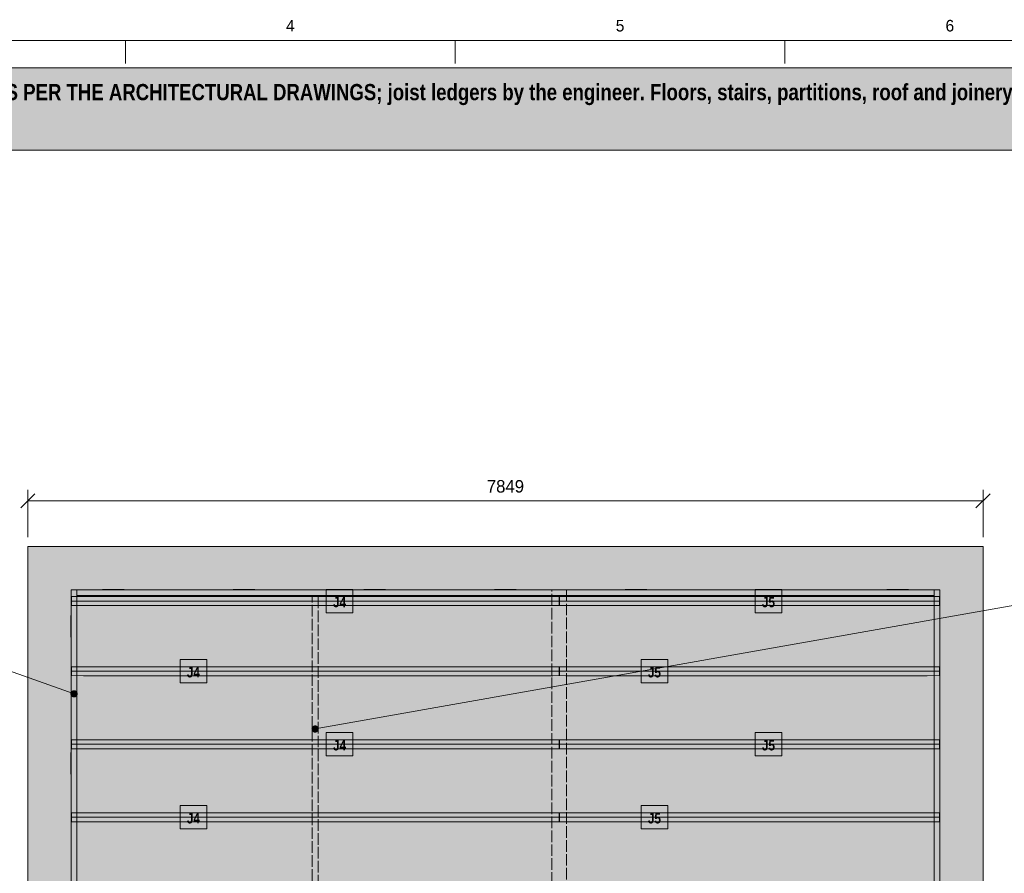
# Model space of a CAD drawing. Header units: millimetres. Extents: x 17 to 413, y 4 to 292.
# Tile 4 of 5: x 117 to 225, y 199 to 292. Entities that reach past the tile are written whole.
import ezdxf
from ezdxf.enums import TextEntityAlignment as Align

# ---------------------------------------------------------------- set-up
doc = ezdxf.new("R2010")
doc.units = ezdxf.units.MM
doc.linetypes.add('DASHED', pattern=[1.524, 1.27, -0.254])
for name, color, linetype in [('FILL-C_B27326', 7, 'Continuous'), ('FILL-EPS', 7, 'Continuous'), ('FILL-LIGHT', 7, 'Continuous'), ('FILL-RED', 7, 'Continuous'), ('FILL-TIMBER', 7, 'Continuous'), ('FILL-WHITE', 7, 'Continuous'), ('LINE-C_735940-DASH', 7, 'DASHED'), ('LINE-C_B27326', 7, 'Continuous'), ('LINE-GREY', 7, 'Continuous'), ('LINE-INK', 7, 'Continuous'), ('LINE-RED', 7, 'Continuous'), ('LINE-RED-DASH', 7, 'DASHED'), ('LINE-TLS_BLUE', 7, 'Continuous'), ('TEXT-INK', 7, 'Continuous'), ('TEXT-STEEL_GREY', 7, 'Continuous'), ('TEXT-TLS_BLUE', 7, 'Continuous')]:
    doc.layers.add(name, color=color, linetype=linetype)
doc.styles.add('OpenSansCondensed-Bold', font='OpenSansCondensed-Bold.ttf')

msp = doc.modelspace()

# ---------------------------------------------------------------- hatches: boundary and pattern name
at = {"layer": 'FILL-C_B27326', "true_color": 0xb27326}
h = msp.add_hatch(color=256, dxfattribs=at)
h.dxf.hatch_style = 1
h.paths.add_polyline_path([(123.14, 218.43), (123.13, 218.53), (123.09, 218.63), (123.02, 218.71), (122.94, 218.78), (122.84, 218.82), (122.74, 218.83), (122.64, 218.82), (122.54, 218.78), (122.46, 218.71), (122.39, 218.63), (122.35, 218.53), (122.34, 218.43), (122.35, 218.33), (122.39, 218.23), (122.46, 218.15), (122.54, 218.08), (122.64, 218.04), (122.74, 218.03), (122.84, 218.04), (122.94, 218.08), (123.02, 218.15), (123.09, 218.23), (123.13, 218.33)])
at = {"layer": 'FILL-EPS', "true_color": 0xd9e8f7}
h = msp.add_hatch(color=256, dxfattribs=at)
h.dxf.hatch_style = 1
h.paths.add_polyline_path([(123.77, 228.1), (122.45, 228.12), (122.45, 229.08), (123.77, 229.09), (175.18, 229.09), (175.87, 229.08), (175.87, 228.12), (175.18, 228.1)])
h = msp.add_hatch(color=256, dxfattribs=at)
h.dxf.hatch_style = 1
h.paths.add_polyline_path([(176.62, 228.1), (175.91, 228.12), (175.91, 229.08), (176.62, 229.09), (216.22, 229.09), (217.55, 229.08), (217.55, 228.12), (216.22, 228.1)])
h = msp.add_hatch(color=256, dxfattribs=at)
h.dxf.hatch_style = 1
h.paths.add_polyline_path([(123.77, 220.41), (122.45, 220.42), (122.45, 221.38), (123.77, 221.4), (175.18, 221.4), (175.87, 221.38), (175.87, 220.42), (175.18, 220.41)])
h = msp.add_hatch(color=256, dxfattribs=at)
h.dxf.hatch_style = 1
h.paths.add_polyline_path([(176.62, 220.41), (175.91, 220.42), (175.91, 221.38), (176.62, 221.4), (216.22, 221.4), (217.55, 221.38), (217.55, 220.42), (216.22, 220.41)])
h = msp.add_hatch(color=256, dxfattribs=at)
h.dxf.hatch_style = 1
h.paths.add_polyline_path([(123.77, 212.41), (122.45, 212.42), (122.45, 213.38), (123.77, 213.4), (175.18, 213.4), (175.87, 213.38), (175.87, 212.42), (175.18, 212.41)])
h = msp.add_hatch(color=256, dxfattribs=at)
h.dxf.hatch_style = 1
h.paths.add_polyline_path([(176.62, 212.41), (175.91, 212.42), (175.91, 213.38), (176.62, 213.4), (216.22, 213.4), (217.55, 213.38), (217.55, 212.42), (216.22, 212.41)])
h = msp.add_hatch(color=256, dxfattribs=at)
h.dxf.hatch_style = 1
h.paths.add_polyline_path([(123.77, 204.41), (122.45, 204.42), (122.45, 205.38), (123.77, 205.4), (175.18, 205.4), (175.87, 205.38), (175.87, 204.42), (175.18, 204.41)])
h = msp.add_hatch(color=256, dxfattribs=at)
h.dxf.hatch_style = 1
h.paths.add_polyline_path([(176.62, 204.41), (175.91, 204.42), (175.91, 205.38), (176.62, 205.4), (216.22, 205.4), (217.55, 205.38), (217.55, 204.42), (216.22, 204.41)])
at = {"layer": 'FILL-LIGHT', "true_color": 0xdedee0}
h = msp.add_hatch(color=256, dxfattribs=at)
h.dxf.hatch_style = 1
h.paths.add_polyline_path([(117.67, 234.58), (117.67, 234.58), (222.33, 234.58), (222.33, 234.58), (222.33, 234.58), (222.33, 126.92), (222.33, 126.92), (222.33, 126.92), (117.67, 126.92), (117.67, 126.92), (117.67, 126.92), (117.67, 234.58)])
h.paths.add_polyline_path([(122.41, 131.67), (122.41, 131.67), (122.41, 131.67), (122.41, 131.67), (122.41, 131.67), (122.42, 131.67), (122.42, 131.67), (122.42, 131.67), (122.42, 131.67), (122.42, 131.67), (122.42, 131.67), (122.42, 131.67), (122.42, 131.66), (122.42, 131.66), (122.42, 131.66), (122.42, 131.66), (122.42, 131.66), (217.58, 131.66), (217.58, 131.66), (217.58, 131.66), (217.58, 131.66), (217.58, 131.66), (217.58, 131.67), (217.58, 131.67), (217.58, 131.67), (217.58, 131.67), (217.58, 131.67), (217.58, 131.67), (217.58, 131.67), (217.59, 131.67), (217.59, 131.67), (217.59, 131.67), (217.59, 131.67), (217.59, 131.67), (217.59, 229.83), (217.59, 229.83), (217.59, 229.83), (217.59, 229.83), (217.59, 229.83), (217.58, 229.83), (217.58, 229.83), (217.58, 229.83), (217.58, 229.83), (217.58, 229.83), (217.58, 229.83), (217.58, 229.83), (217.58, 229.84), (217.58, 229.84), (217.58, 229.84), (217.58, 229.84), (217.58, 229.84), (122.42, 229.84), (122.42, 229.84), (122.42, 229.84), (122.42, 229.84), (122.42, 229.84), (122.42, 229.83), (122.42, 229.83), (122.42, 229.83), (122.42, 229.83), (122.42, 229.83), (122.42, 229.83), (122.42, 229.83), (122.41, 229.83), (122.41, 229.83), (122.41, 229.83), (122.41, 229.83), (122.41, 229.83)], flags=0)
at = {"layer": 'FILL-RED', "true_color": 0xd11a1f}
h = msp.add_hatch(color=256, dxfattribs=at)
h.dxf.hatch_style = 1
h.paths.add_polyline_path([(149.55, 214.58), (149.54, 214.68), (149.5, 214.78), (149.44, 214.86), (149.35, 214.92), (149.26, 214.96), (149.15, 214.98), (149.05, 214.96), (148.95, 214.92), (148.87, 214.86), (148.81, 214.78), (148.77, 214.68), (148.75, 214.58), (148.77, 214.47), (148.81, 214.38), (148.87, 214.29), (148.95, 214.23), (149.05, 214.19), (149.15, 214.18), (149.26, 214.19), (149.35, 214.23), (149.44, 214.29), (149.5, 214.38), (149.54, 214.47)])
at = {"layer": 'FILL-TIMBER', "true_color": 0xedcc99}
h = msp.add_hatch(color=256, dxfattribs=at)
h.dxf.hatch_style = 1
h.paths.add_polyline_path([(122.41, 131.66), (122.41, 229.84), (123.04, 229.84), (123.04, 131.66)])
h = msp.add_hatch(color=256, dxfattribs=at)
h.dxf.hatch_style = 1
h.paths.add_polyline_path([(123.04, 229.21), (123.04, 229.84), (216.96, 229.84), (216.96, 229.21)])
h = msp.add_hatch(color=256, dxfattribs=at)
h.dxf.hatch_style = 1
h.paths.add_polyline_path([(125.85, 229.84), (125.85, 229.86), (128.23, 229.86), (128.23, 229.84)])
h = msp.add_hatch(color=256, dxfattribs=at)
h.dxf.hatch_style = 1
h.paths.add_polyline_path([(140.17, 229.84), (140.17, 229.86), (142.55, 229.86), (142.55, 229.84)])
h = msp.add_hatch(color=256, dxfattribs=at)
h.dxf.hatch_style = 1
h.paths.add_polyline_path([(154.49, 229.84), (154.49, 229.86), (156.87, 229.86), (156.87, 229.84)])
h = msp.add_hatch(color=256, dxfattribs=at)
h.dxf.hatch_style = 1
h.paths.add_polyline_path([(168.81, 229.84), (168.81, 229.86), (171.19, 229.86), (171.19, 229.84)])
at = {"layer": 'FILL-TIMBER', "true_color": 0xe6dbcc}
h = msp.add_hatch(color=256, dxfattribs=at)
h.dxf.hatch_style = 1
h.paths.add_polyline_path([(178.18, 182.38), (175.1, 182.38), (175.1, 229.83), (176.69, 229.83), (176.69, 183.97), (178.83, 183.97), (190.53, 172.49), (190.53, 131.67), (188.94, 131.67), (188.94, 171.82)])
at = {"layer": 'FILL-TIMBER', "true_color": 0xedcc99}
h = msp.add_hatch(color=256, dxfattribs=at)
h.dxf.hatch_style = 1
h.paths.add_polyline_path([(183.13, 229.84), (183.13, 229.86), (185.51, 229.86), (185.51, 229.84)])
h = msp.add_hatch(color=256, dxfattribs=at)
h.dxf.hatch_style = 1
h.paths.add_polyline_path([(197.45, 229.84), (197.45, 229.86), (199.83, 229.86), (199.83, 229.84)])
h = msp.add_hatch(color=256, dxfattribs=at)
h.dxf.hatch_style = 1
h.paths.add_polyline_path([(211.77, 229.84), (211.77, 229.86), (214.15, 229.86), (214.15, 229.84)])
h = msp.add_hatch(color=256, dxfattribs=at)
h.dxf.hatch_style = 1
h.paths.add_polyline_path([(216.96, 183.88), (216.96, 229.84), (217.59, 229.84), (217.59, 183.88)])
h = msp.add_hatch(color=256, dxfattribs=at)
h.dxf.hatch_style = 1
h.paths.add_polyline_path([(122.39, 224.65), (122.39, 227.02), (122.41, 227.02), (122.41, 224.65)])
h = msp.add_hatch(color=256, dxfattribs=at)
h.dxf.hatch_style = 1
h.paths.add_polyline_path([(217.59, 224.65), (217.59, 227.02), (217.61, 227.02), (217.61, 224.65)])
h = msp.add_hatch(color=256, dxfattribs=at)
h.dxf.hatch_style = 1
h.paths.add_polyline_path([(217.59, 212), (217.59, 214.37), (217.61, 214.37), (217.61, 212)])
h = msp.add_hatch(color=256, dxfattribs=at)
h.dxf.hatch_style = 1
h.paths.add_polyline_path([(122.39, 209.62), (122.39, 211.99), (122.41, 211.99), (122.41, 209.62)])
h = msp.add_hatch(color=256, dxfattribs=at)
h.dxf.hatch_style = 1
h.paths.add_polyline_path([(217.59, 199.35), (217.59, 201.72), (217.61, 201.72), (217.61, 199.35)])
at = {"layer": 'FILL-WHITE', "true_color": 0xfff5f0}
h = msp.add_hatch(color=256, dxfattribs=at)
h.dxf.hatch_style = 1
h.paths.add_polyline_path([(23, 278), (307, 278), (307, 287), (23, 287)])
at = {"layer": 'FILL-WHITE', "true_color": 0xffffff}
h = msp.add_hatch(color=256, dxfattribs=at)
h.dxf.hatch_style = 1
h.paths.add_polyline_path([(150.37, 227.32), (153.3, 227.32), (153.3, 229.87), (150.37, 229.87)])
h = msp.add_hatch(color=256, dxfattribs=at)
h.dxf.hatch_style = 1
h.paths.add_polyline_path([(197.35, 227.32), (200.27, 227.32), (200.27, 229.87), (197.35, 229.87)])
h = msp.add_hatch(color=256, dxfattribs=at)
h.dxf.hatch_style = 1
h.paths.add_polyline_path([(134.35, 219.63), (137.27, 219.63), (137.27, 222.18), (134.35, 222.18)])
h = msp.add_hatch(color=256, dxfattribs=at)
h.dxf.hatch_style = 1
h.paths.add_polyline_path([(184.86, 219.63), (187.78, 219.63), (187.78, 222.18), (184.86, 222.18)])
h = msp.add_hatch(color=256, dxfattribs=at)
h.dxf.hatch_style = 1
h.paths.add_polyline_path([(150.37, 211.63), (153.3, 211.63), (153.3, 214.18), (150.37, 214.18)])
h = msp.add_hatch(color=256, dxfattribs=at)
h.dxf.hatch_style = 1
h.paths.add_polyline_path([(197.35, 211.63), (200.27, 211.63), (200.27, 214.18), (197.35, 214.18)])
h = msp.add_hatch(color=256, dxfattribs=at)
h.dxf.hatch_style = 1
h.paths.add_polyline_path([(134.35, 203.63), (137.27, 203.63), (137.27, 206.18), (134.35, 206.18)])
h = msp.add_hatch(color=256, dxfattribs=at)
h.dxf.hatch_style = 1
h.paths.add_polyline_path([(184.86, 203.63), (187.78, 203.63), (187.78, 206.18), (184.86, 206.18)])

# ---------------------------------------------------------------- linework, layer by layer
at = {"layer": 'LINE-C_735940-DASH', "lineweight": 5}
msp.add_lwpolyline([(178.18, 182.38), (175.1, 182.38), (175.1, 229.83), (176.69, 229.83), (176.69, 183.97), (178.83, 183.97), (190.53, 172.49), (190.53, 131.67), (188.94, 131.67), (188.94, 171.82)], close=True, dxfattribs=at)
at = {"layer": 'LINE-C_B27326', "lineweight": 5}
msp.add_line((122.74, 218.43), (99.67, 226.58), dxfattribs=at)
for points in [[(122.41, 131.66), (122.41, 229.84), (123.04, 229.84), (123.04, 131.66)], [(123.04, 229.21), (123.04, 229.84), (216.96, 229.84), (216.96, 229.21)], [(125.85, 229.84), (125.85, 229.86), (128.23, 229.86), (128.23, 229.84)], [(140.17, 229.84), (140.17, 229.86), (142.55, 229.86), (142.55, 229.84)], [(154.49, 229.84), (154.49, 229.86), (156.87, 229.86), (156.87, 229.84)], [(168.81, 229.84), (168.81, 229.86), (171.19, 229.86), (171.19, 229.84)], [(183.13, 229.84), (183.13, 229.86), (185.51, 229.86), (185.51, 229.84)], [(197.45, 229.84), (197.45, 229.86), (199.83, 229.86), (199.83, 229.84)], [(211.77, 229.84), (211.77, 229.86), (214.15, 229.86), (214.15, 229.84)], [(216.96, 183.88), (216.96, 229.84), (217.59, 229.84), (217.59, 183.88)], [(122.39, 224.65), (122.39, 227.02), (122.41, 227.02), (122.41, 224.65)], [(217.59, 224.65), (217.59, 227.02), (217.61, 227.02), (217.61, 224.65)], [(217.59, 212), (217.59, 214.37), (217.61, 214.37), (217.61, 212)], [(122.39, 209.62), (122.39, 211.99), (122.41, 211.99), (122.41, 209.62)], [(217.59, 199.35), (217.59, 201.72), (217.61, 201.72), (217.61, 199.35)]]:
    msp.add_lwpolyline(points, close=True, dxfattribs=at)
at = {"layer": 'LINE-GREY', "lineweight": 5}
msp.add_lwpolyline([(117.67, 234.58), (117.67, 234.58), (222.33, 234.58), (222.33, 234.58), (222.33, 234.58), (222.33, 126.92), (222.33, 126.92), (222.33, 126.92), (117.67, 126.92), (117.67, 126.92), (117.67, 126.92), (117.67, 234.58)], close=True, dxfattribs=at)
msp.add_lwpolyline([(217.59, 131.67), (217.59, 229.83), (217.59, 229.83), (217.59, 229.83), (217.59, 229.83), (217.59, 229.83), (217.58, 229.83), (217.58, 229.83), (217.58, 229.83), (217.58, 229.83), (217.58, 229.83), (217.58, 229.83), (217.58, 229.83), (217.58, 229.84), (217.58, 229.84), (217.58, 229.84), (217.58, 229.84), (217.58, 229.84), (122.42, 229.84), (122.42, 229.84), (122.42, 229.84), (122.42, 229.84), (122.42, 229.84), (122.42, 229.83), (122.42, 229.83), (122.42, 229.83), (122.42, 229.83), (122.42, 229.83), (122.42, 229.83), (122.42, 229.83), (122.41, 229.83), (122.41, 229.83), (122.41, 229.83), (122.41, 229.83), (122.41, 229.83), (122.41, 131.67)], dxfattribs=at)
at = {"layer": 'LINE-INK', "lineweight": 5}
for p, q in [((128.38, 290), (128.38, 287.5)), ((164.5, 290), (164.5, 287.5)), ((200.62, 290), (200.62, 287.5)), ((117.67, 235.58), (117.67, 240.78)), ((222.33, 235.58), (222.33, 240.78)), ((116.9, 238.8), (118.45, 240.35)), ((117.67, 239.58), (222.33, 239.58)), ((221.55, 238.8), (223.1, 240.35))]:
    msp.add_line(p, q, dxfattribs=at)
msp.add_lwpolyline([(20, 7), (413, 7), (413, 290), (20, 290)], close=True, dxfattribs=at)
at = {"layer": 'LINE-RED', "lineweight": 5}
msp.add_line((149.15, 214.58), (228.33, 228.58), dxfattribs=at)
msp.add_lwpolyline([(23, 278), (307, 278), (307, 287), (23, 287)], close=True, dxfattribs=at)
at = {"layer": 'LINE-RED-DASH', "lineweight": 5}
msp.add_lwpolyline([(148.84, 132.42), (148.84, 229.08), (149.47, 229.08), (149.47, 132.42)], close=True, dxfattribs=at)
at = {"layer": 'LINE-TLS_BLUE', "lineweight": 5}
for p, q in [((122.45, 228.6), (175.87, 228.6)), ((175.91, 228.6), (217.55, 228.6)), ((122.45, 220.9), (175.87, 220.9)), ((175.91, 220.9), (217.55, 220.9)), ((122.45, 212.9), (175.87, 212.9)), ((175.91, 212.9), (217.55, 212.9)), ((122.45, 204.9), (175.87, 204.9)), ((175.91, 204.9), (217.55, 204.9))]:
    msp.add_line(p, q, dxfattribs=at)
for points in [[(150.37, 227.32), (153.3, 227.32), (153.3, 229.87), (150.37, 229.87)], [(197.35, 227.32), (200.27, 227.32), (200.27, 229.87), (197.35, 229.87)], [(123.77, 228.1), (122.45, 228.12), (122.45, 229.08), (123.77, 229.09), (175.18, 229.09), (175.87, 229.08), (175.87, 228.12), (175.18, 228.1)], [(176.62, 228.1), (175.91, 228.12), (175.91, 229.08), (176.62, 229.09), (216.22, 229.09), (217.55, 229.08), (217.55, 228.12), (216.22, 228.1)], [(123.77, 220.41), (122.45, 220.42), (122.45, 221.38), (123.77, 221.4), (175.18, 221.4), (175.87, 221.38), (175.87, 220.42), (175.18, 220.41)], [(134.35, 219.63), (137.27, 219.63), (137.27, 222.18), (134.35, 222.18)], [(176.62, 220.41), (175.91, 220.42), (175.91, 221.38), (176.62, 221.4), (216.22, 221.4), (217.55, 221.38), (217.55, 220.42), (216.22, 220.41)], [(184.86, 219.63), (187.78, 219.63), (187.78, 222.18), (184.86, 222.18)], [(150.37, 211.63), (153.3, 211.63), (153.3, 214.18), (150.37, 214.18)], [(197.35, 211.63), (200.27, 211.63), (200.27, 214.18), (197.35, 214.18)], [(123.77, 212.41), (122.45, 212.42), (122.45, 213.38), (123.77, 213.4), (175.18, 213.4), (175.87, 213.38), (175.87, 212.42), (175.18, 212.41)], [(176.62, 212.41), (175.91, 212.42), (175.91, 213.38), (176.62, 213.4), (216.22, 213.4), (217.55, 213.38), (217.55, 212.42), (216.22, 212.41)], [(134.35, 203.63), (137.27, 203.63), (137.27, 206.18), (134.35, 206.18)], [(184.86, 203.63), (187.78, 203.63), (187.78, 206.18), (184.86, 206.18)], [(123.77, 204.41), (122.45, 204.42), (122.45, 205.38), (123.77, 205.4), (175.18, 205.4), (175.87, 205.38), (175.87, 204.42), (175.18, 204.41)], [(176.62, 204.41), (175.91, 204.42), (175.91, 205.38), (176.62, 205.4), (216.22, 205.4), (217.55, 205.38), (217.55, 204.42), (216.22, 204.41)]]:
    msp.add_lwpolyline(points, close=True, dxfattribs=at)

# ---------------------------------------------------------------- texts
at = {"layer": 'TEXT-INK', "style": 'OpenSansCondensed-Bold'}
msp.add_text('ICF PACKAGE: Nudura ICF formwork and accessories are our supply. Raft and foundations AS PER THE ARCHITECTURAL DRAWINGS; joist ledgers by the engineer. Floors, stairs, partitions, roof and joinery are drawn as DESIGN', height=1.778, dxfattribs=at).set_placement((24.6, 283.47))
at = {"layer": 'TEXT-INK'}
msp.add_text('7849', height=1.372, dxfattribs=at).set_placement((170, 240.48), align=Align.CENTER)
at = {"layer": 'TEXT-STEEL_GREY'}
for s, p in [('4', (146.44, 291)), ('5', (182.56, 291)), ('6', (218.69, 291))]:
    msp.add_text(s, height=1.27, dxfattribs=at).set_placement(p, align=Align.CENTER)
at = {"layer": 'TEXT-TLS_BLUE', "style": 'OpenSansCondensed-Bold'}
for s, p in [('J4', (151.83, 227.92)), ('J5', (198.81, 227.92)), ('J4', (135.81, 220.23)), ('J5', (186.32, 220.23)), ('J4', (151.83, 212.23)), ('J5', (198.81, 212.23)), ('J4', (135.81, 204.23)), ('J5', (186.32, 204.23))]:
    msp.add_text(s, height=1.118, dxfattribs=at).set_placement(p, align=Align.CENTER)

doc.saveas('drawing.dxf')
